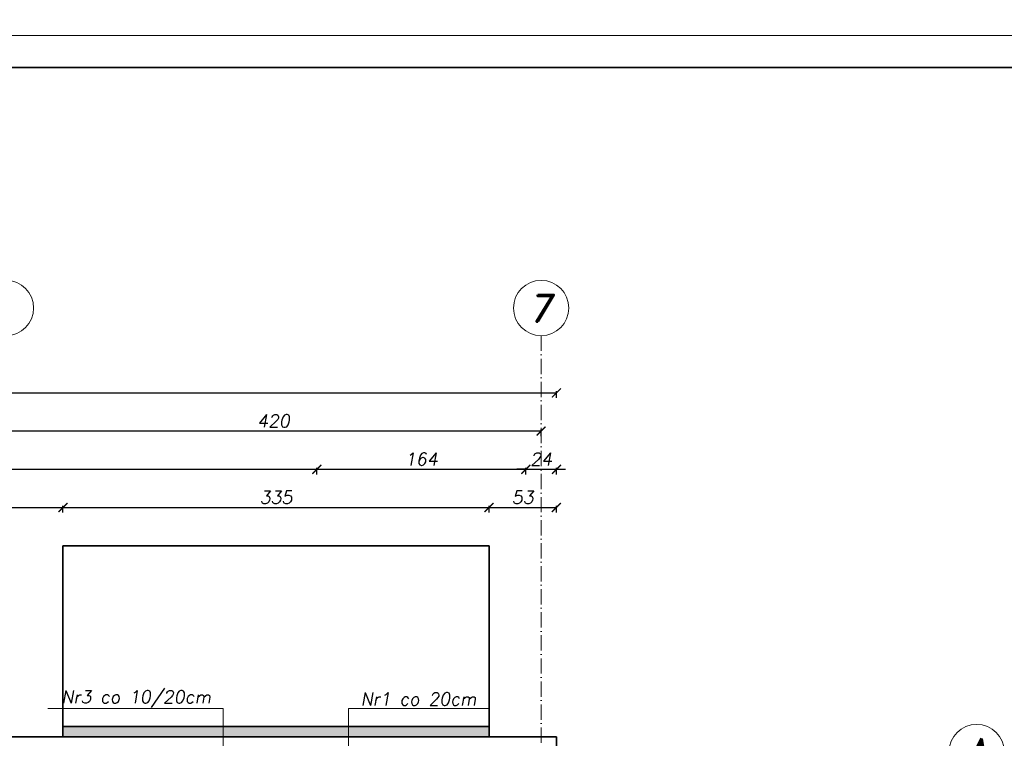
# Model space of a CAD drawing. Header units: millimetres. Extents: x 300938 to 312016, y 11971 to 20881.
# Tile 59 of 239: x 308001 to 308774, y 15290 to 15854. Entities that reach past the tile are written whole.
import ezdxf

# ---------------------------------------------------------------- set-up
doc = ezdxf.new("R2010")
doc.units = ezdxf.units.MM
doc.linetypes.add('ACAD_ISO10W100', pattern=[18, 12, -3, 0, -3])
for name, color, linetype, lineweight in [('konstrukcja', 3, 'Continuous', 35), ('konstrukcja wymiary', 1, 'Continuous', 13), ('kreskowanie', 253, 'Continuous', 0), ('opisy', 2, 'Continuous', 18), ('osie', 5, 'ACAD_ISO10W100', 13)]:
    doc.layers.add(name, color=color, linetype=linetype, lineweight=lineweight)
doc.styles.add('KONSTRUKCJA', font='romand.shx', dxfattribs={"oblique": 10})
doc.styles.get("Standard").update_dxf_attribs({"font": 'romand.shx', "oblique": 10})
doc.dimstyles.new('150', dxfattribs={"dimtxt": 10, "dimasz": 7, "dimexe": 1.25, "dimexo": 0.625, "dimgap": 3, "dimtad": 1, "dimdec": 0, "dimrnd": 0.5, "dimtxsty": 'KONSTRUKCJA', "dimblk": 'ARCHTICK', "dimcen": 2.5, "dimadec": 0, "dimazin": 0, "dimtfac": 1, "dimtdec": 0, "dimtix": 1, "dimtmove": 0, "dimatfit": 3, "dimfxl": 4, "dimfxlon": 1, "dimarcsym": 0})

# ---------------------------------------------------------------- blocks, each defined once
blk = doc.blocks.new('_ArchTick')
at = {"color": 0, "linetype": 'ByBlock', "lineweight": 13, "const_width": 0.15}
blk.add_lwpolyline([(-0.5, -0.5), (0.5, 0.5)], dxfattribs=at)
blk = doc.blocks.new('*D2101')
at = {"layer": 'Defpoints', "color": 0, "transparency": 16777216}
for p in [(308398.44, 15501.22), (308234.44, 14393.22), (308398.44, 14393.22)]:
    blk.add_point(p, dxfattribs=at)
at = {"layer": 'konstrukcja wymiary', "color": 0, "lineweight": -2, "transparency": 16777216}
for p, q in [((308234.44, 15497.22), (308234.44, 15502.47)), ((308398.44, 15497.22), (308398.44, 15502.47)), ((308234.44, 15501.22), (308398.44, 15501.22))]:
    blk.add_line(p, q, dxfattribs=at)
at = {"layer": 'konstrukcja wymiary', "color": 0, "lineweight": -2, "transparency": 16777216, "xscale": 7, "yscale": 7, "zscale": 7, "rotation": 180}
blk.add_blockref('_ArchTick', (308234.44, 15501.22), dxfattribs=at)
at = {"layer": 'konstrukcja wymiary', "color": 0, "lineweight": -2, "transparency": 16777216, "xscale": 7, "yscale": 7, "zscale": 7}
blk.add_blockref('_ArchTick', (308398.44, 15501.22), dxfattribs=at)
at = {"layer": 'konstrukcja wymiary', "color": 0, "transparency": 16777216, "insert": (308316.44, 15509.22), "char_height": 10, "attachment_point": 5, "style": 'KONSTRUKCJA'}
blk.add_mtext('164', dxfattribs=at)
blk = doc.blocks.new('*D2102')
at = {"layer": 'Defpoints', "color": 0, "transparency": 16777216}
for p in [(308422.44, 15501.22), (308422.44, 15291.22), (308398.44, 14393.22)]:
    blk.add_point(p, dxfattribs=at)
at = {"layer": 'konstrukcja wymiary', "color": 0, "lineweight": -2, "transparency": 16777216}
for p, q in [((308398.44, 15497.22), (308398.44, 15502.47)), ((308422.44, 15497.22), (308422.44, 15502.47)), ((308398.44, 15501.22), (308391.44, 15501.22)), ((308398.44, 15501.22), (308422.44, 15501.22)), ((308422.44, 15501.22), (308429.44, 15501.22))]:
    blk.add_line(p, q, dxfattribs=at)
at = {"layer": 'konstrukcja wymiary', "color": 0, "lineweight": -2, "transparency": 16777216, "xscale": 7, "yscale": 7, "zscale": 7}
blk.add_blockref('_ArchTick', (308398.44, 15501.22), dxfattribs=at)
at = {"layer": 'konstrukcja wymiary', "color": 0, "lineweight": -2, "transparency": 16777216, "xscale": 7, "yscale": 7, "zscale": 7, "rotation": 180}
blk.add_blockref('_ArchTick', (308422.44, 15501.22), dxfattribs=at)
at = {"layer": 'konstrukcja wymiary', "color": 0, "transparency": 16777216, "insert": (308410.44, 15509.22), "char_height": 10, "attachment_point": 5, "style": 'KONSTRUKCJA'}
blk.add_mtext('24', dxfattribs=at)
blk = doc.blocks.new('*D2103')
at = {"layer": 'Defpoints', "color": 0, "transparency": 16777216}
for p in [(307990.44, 15531.22), (307990.44, 15291.22), (308410.44, 15291.22)]:
    blk.add_point(p, dxfattribs=at)
at = {"layer": 'konstrukcja wymiary', "color": 0, "lineweight": -2, "transparency": 16777216}
for p, q in [((307990.44, 15527.22), (307990.44, 15532.47)), ((308410.44, 15531.22), (307990.44, 15531.22)), ((308410.44, 15527.22), (308410.44, 15532.47))]:
    blk.add_line(p, q, dxfattribs=at)
at = {"layer": 'konstrukcja wymiary', "color": 0, "lineweight": -2, "transparency": 16777216, "xscale": 7, "yscale": 7, "zscale": 7, "rotation": 180}
blk.add_blockref('_ArchTick', (307990.44, 15531.22), dxfattribs=at)
at = {"layer": 'konstrukcja wymiary', "color": 0, "lineweight": -2, "transparency": 16777216, "xscale": 7, "yscale": 7, "zscale": 7}
blk.add_blockref('_ArchTick', (308410.44, 15531.22), dxfattribs=at)
at = {"layer": 'konstrukcja wymiary', "color": 0, "transparency": 16777216, "insert": (308200.44, 15539.22), "char_height": 10, "attachment_point": 5, "style": 'KONSTRUKCJA'}
blk.add_mtext('420', dxfattribs=at)
blk = doc.blocks.new('*D2109')
at = {"layer": 'Defpoints', "color": 0, "transparency": 16777216}
for p in [(308422.44, 15561.22), (306638.44, 15291.22), (308422.44, 15291.22)]:
    blk.add_point(p, dxfattribs=at)
at = {"layer": 'konstrukcja wymiary', "color": 0, "lineweight": -2, "transparency": 16777216}
for p, q in [((306638.44, 15557.22), (306638.44, 15562.47)), ((306638.44, 15561.22), (308422.44, 15561.22)), ((308422.44, 15557.22), (308422.44, 15562.47))]:
    blk.add_line(p, q, dxfattribs=at)
at = {"layer": 'konstrukcja wymiary', "color": 0, "lineweight": -2, "transparency": 16777216, "xscale": 7, "yscale": 7, "zscale": 7, "rotation": 180}
blk.add_blockref('_ArchTick', (306638.44, 15561.22), dxfattribs=at)
at = {"layer": 'konstrukcja wymiary', "color": 0, "lineweight": -2, "transparency": 16777216, "xscale": 7, "yscale": 7, "zscale": 7}
blk.add_blockref('_ArchTick', (308422.44, 15561.22), dxfattribs=at)
at = {"layer": 'konstrukcja wymiary', "color": 0, "transparency": 16777216, "insert": (307530.44, 15569.22), "char_height": 10, "attachment_point": 5, "style": 'KONSTRUKCJA'}
blk.add_mtext('1784', dxfattribs=at)
blk = doc.blocks.new('*D2861')
at = {"layer": 'Defpoints', "color": 0, "transparency": 16777216}
for p in [(308234.44, 15501.22), (307546.44, 14520.22), (308234.44, 14393.22)]:
    blk.add_point(p, dxfattribs=at)
at = {"layer": 'konstrukcja wymiary', "color": 0, "lineweight": -2, "transparency": 16777216}
for p, q in [((307546.44, 15497.22), (307546.44, 15502.47)), ((308234.44, 15497.22), (308234.44, 15502.47)), ((307546.44, 15501.22), (308234.44, 15501.22))]:
    blk.add_line(p, q, dxfattribs=at)
at = {"layer": 'konstrukcja wymiary', "color": 0, "lineweight": -2, "transparency": 16777216, "xscale": 7, "yscale": 7, "zscale": 7, "rotation": 180}
blk.add_blockref('_ArchTick', (307546.44, 15501.22), dxfattribs=at)
at = {"layer": 'konstrukcja wymiary', "color": 0, "lineweight": -2, "transparency": 16777216, "xscale": 7, "yscale": 7, "zscale": 7}
blk.add_blockref('_ArchTick', (308234.44, 15501.22), dxfattribs=at)
at = {"layer": 'konstrukcja wymiary', "color": 0, "transparency": 16777216, "insert": (307890.44, 15509.22), "char_height": 10, "attachment_point": 5, "style": 'KONSTRUKCJA'}
blk.add_mtext('688', dxfattribs=at)
blk = doc.blocks.new('*D2905')
at = {"layer": 'Defpoints', "color": 0, "transparency": 16777216}
for p in [(308035.15, 15471.22), (307697.44, 15441.22), (308035.15, 15441.22)]:
    blk.add_point(p, dxfattribs=at)
at = {"layer": 'konstrukcja wymiary', "color": 0, "lineweight": -2, "transparency": 16777216}
for p, q in [((307697.44, 15467.22), (307697.44, 15472.47)), ((307697.44, 15471.22), (308035.15, 15471.22)), ((308035.15, 15467.22), (308035.15, 15472.47))]:
    blk.add_line(p, q, dxfattribs=at)
at = {"layer": 'konstrukcja wymiary', "color": 0, "lineweight": -2, "transparency": 16777216, "xscale": 7, "yscale": 7, "zscale": 7, "rotation": 180}
blk.add_blockref('_ArchTick', (307697.44, 15471.22), dxfattribs=at)
at = {"layer": 'konstrukcja wymiary', "color": 0, "lineweight": -2, "transparency": 16777216, "xscale": 7, "yscale": 7, "zscale": 7}
blk.add_blockref('_ArchTick', (308035.15, 15471.22), dxfattribs=at)
at = {"layer": 'konstrukcja wymiary', "color": 0, "transparency": 16777216, "insert": (307866.3, 15479.22), "char_height": 10, "attachment_point": 5, "style": 'KONSTRUKCJA'}
blk.add_mtext('338', dxfattribs=at)
blk = doc.blocks.new('*D2906')
at = {"layer": 'Defpoints', "color": 0, "transparency": 16777216}
for p in [(308369.55, 15471.22), (308035.15, 15441.22), (308369.55, 15441.22)]:
    blk.add_point(p, dxfattribs=at)
at = {"layer": 'konstrukcja wymiary', "color": 0, "lineweight": -2, "transparency": 16777216}
for p, q in [((308035.15, 15467.22), (308035.15, 15472.47)), ((308035.15, 15471.22), (308369.55, 15471.22)), ((308369.55, 15467.22), (308369.55, 15472.47))]:
    blk.add_line(p, q, dxfattribs=at)
at = {"layer": 'konstrukcja wymiary', "color": 0, "lineweight": -2, "transparency": 16777216, "xscale": 7, "yscale": 7, "zscale": 7, "rotation": 180}
blk.add_blockref('_ArchTick', (308035.15, 15471.22), dxfattribs=at)
at = {"layer": 'konstrukcja wymiary', "color": 0, "lineweight": -2, "transparency": 16777216, "xscale": 7, "yscale": 7, "zscale": 7}
blk.add_blockref('_ArchTick', (308369.55, 15471.22), dxfattribs=at)
at = {"layer": 'konstrukcja wymiary', "color": 0, "transparency": 16777216, "insert": (308202.35, 15479.22), "char_height": 10, "attachment_point": 5, "style": 'KONSTRUKCJA'}
blk.add_mtext('335', dxfattribs=at)
blk = doc.blocks.new('*D2907')
at = {"layer": 'Defpoints', "color": 0, "transparency": 16777216}
for p in [(308422.44, 15471.22), (308369.55, 15441.22), (308422.44, 15291.22)]:
    blk.add_point(p, dxfattribs=at)
at = {"layer": 'konstrukcja wymiary', "color": 0, "lineweight": -2, "transparency": 16777216}
for p, q in [((308369.55, 15467.22), (308369.55, 15472.47)), ((308369.55, 15471.22), (308422.44, 15471.22)), ((308422.44, 15467.22), (308422.44, 15472.47))]:
    blk.add_line(p, q, dxfattribs=at)
at = {"layer": 'konstrukcja wymiary', "color": 0, "lineweight": -2, "transparency": 16777216, "xscale": 7, "yscale": 7, "zscale": 7, "rotation": 180}
blk.add_blockref('_ArchTick', (308369.55, 15471.22), dxfattribs=at)
at = {"layer": 'konstrukcja wymiary', "color": 0, "lineweight": -2, "transparency": 16777216, "xscale": 7, "yscale": 7, "zscale": 7}
blk.add_blockref('_ArchTick', (308422.44, 15471.22), dxfattribs=at)
at = {"layer": 'konstrukcja wymiary', "color": 0, "transparency": 16777216, "insert": (308396, 15479.22), "char_height": 10, "attachment_point": 5, "style": 'KONSTRUKCJA'}
blk.add_mtext('53', dxfattribs=at)

msp = doc.modelspace()

# ---------------------------------------------------------------- hatches: boundary and pattern name
at = {"layer": 'kreskowanie'}
h = msp.add_hatch(dxfattribs=at)
h.set_pattern_fill('HONEY', color=256)
h.set_pattern_definition([(0, (1343.8265, 0), (4.7625, 2.749630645), [3.175, -6.35]), (120, (1343.8265, 0), (-4.76249999, 2.749630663), [3.175, -6.35]), (60, (1343.8265, 0), (1e-08, 5.499261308), [-6.35, 3.175])])
h.paths.add_polyline_path([(308245.487, 15291.224), (308369.553, 15291.224), (308369.553, 15299.224), (308245.487, 15299.224)])
h.paths.add_polyline_path([(308063.019, 15291.224), (308245.487, 15291.224), (308245.487, 15299.224), (308063.019, 15299.224)])
h.paths.add_polyline_path([(308063.019, 15291.224), (308063.019, 15299.224), (308035.153, 15299.224), (308035.153, 15291.224)])

# ---------------------------------------------------------------- linework, layer by layer
at = {"layer": 'konstrukcja'}
for p, q in [((308035.153, 15291.224), (308035.153, 15441.224)), ((308035.153, 15441.224), (308369.553, 15441.224)), ((308369.553, 15441.224), (308369.553, 15291.224)), ((308035.153, 15299.224), (308369.553, 15299.224)), ((308422.44, 15291.224), (306638.44, 15291.224)), ((308422.44, 14052.224), (308422.44, 15291.224))]:
    msp.add_line(p, q, dxfattribs=at)
msp.add_lwpolyline([(311991.285, 15816.794), (311991.285, 13766.794), (306291.285, 13766.794), (306291.285, 15816.794)], close=True, dxfattribs=at)
at = {"layer": 'konstrukcja wymiary'}
for p, q in [((308160.974, 15313.41), (308023.185, 15313.41)), ((308160.974, 14633.964), (308160.974, 15313.41)), ((308259.186, 15269.724), (308259.186, 15313.41)), ((308370.082, 15313.41), (308259.186, 15313.41))]:
    msp.add_line(p, q, dxfattribs=at)
for points in [[(312016.285, 17941.794), (312016.285, 15841.794), (306266.285, 15841.794), (306266.285, 17941.794)], [(312016.285, 15841.794), (312016.285, 13741.794), (306266.285, 13741.794), (306266.285, 15841.794)]]:
    msp.add_lwpolyline(points, close=True, dxfattribs=at)
at = {"layer": 'opisy'}
for centre in [(307990.44, 15627.848), (308410.44, 15627.848), (308752.263, 15279.224)]:
    msp.add_circle(centre, 21.7, dxfattribs=at)
at = {"layer": 'osie'}
msp.add_line((308410.44, 15606.148), (308410.44, 13976.332), dxfattribs=at)

# ---------------------------------------------------------------- texts
at = {"layer": 'opisy', "attachment_point": 5}
for s, insert, char_height, width in [('7', (308410.44, 15627.848), 21, 6.92519), ('Nr3 co 10/20cm', (308092.584, 15320.855), 10, 231.49388), ('Nr1 co 20cm', (308314.232, 15320.855), 10, 231.49388), ('A', (308752.263, 15279.224), 21, 6.92519)]:
    msp.add_mtext(s, dxfattribs=dict(at, insert=insert, char_height=char_height, width=width))

# ---------------------------------------------------------------- dimensions: what is measured, and where the dimension line sits
at = {"layer": 'konstrukcja wymiary'}
for base, p1, p2, picture, middle in [((308422.44, 15561.224), (306638.44, 15291.224), (308422.44, 15291.224), '*D2109', (307530.44, 15569.224)), ((307990.44, 15531.224), (308410.44, 15291.224), (307990.44, 15291.224), '*D2103', (308200.44, 15539.224))]:
    dim = msp.add_linear_dim(base=base, p1=p1, p2=p2, dimstyle='150', dxfattribs=at)
    dim.commit()
    dim.dimension.update_dxf_attribs({"geometry": picture, "text_midpoint": middle})
for base, p1, p2, picture, middle in [((308234.44, 15501.224), (307546.44, 14520.224), (308234.44, 14393.224), '*D2861', (307890.44, 15509.224)), ((308398.44, 15501.224), (308234.44, 14393.224), (308398.44, 14393.224), '*D2101', (308316.44, 15509.224)), ((308422.44, 15501.224), (308398.44, 14393.224), (308422.44, 15291.224), '*D2102', (308410.44, 15509.224)), ((308035.153, 15471.224), (307697.44, 15441.224), (308035.153, 15441.224), '*D2905', (307866.296, 15479.224)), ((308369.553, 15471.224), (308035.153, 15441.224), (308369.553, 15441.224), '*D2906', (308202.353, 15479.224)), ((308422.44, 15471.224), (308369.553, 15441.224), (308422.44, 15291.224), '*D2907', (308395.996, 15479.224))]:
    dim = msp.add_linear_dim(base=base, p1=p1, p2=p2, dimstyle='150', override={"dimtmove": 1}, dxfattribs=at)
    dim.commit()
    dim.dimension.update_dxf_attribs({"geometry": picture, "text_midpoint": middle})

doc.saveas('drawing.dxf')
